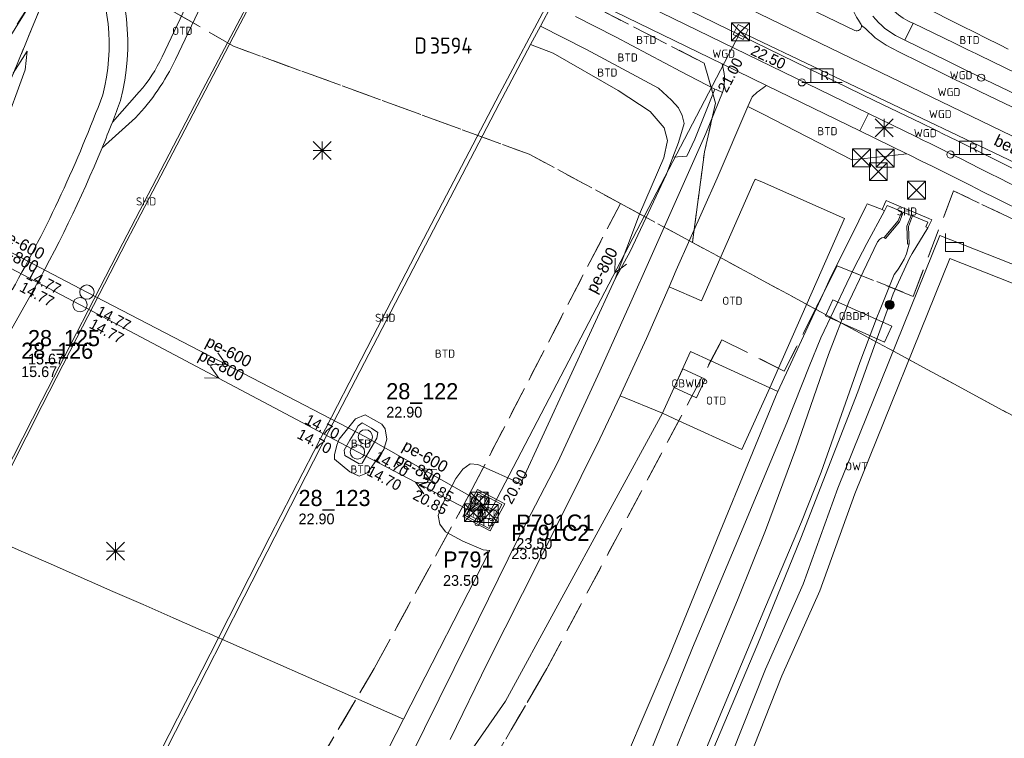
# Model space of a CAD drawing. Header units: metres. Extents: x 207644 to 210135, y 370459 to 373417.
# Tile 15 of 256: x 208008 to 208118, y 371885 to 371965. Entities that reach past the tile are written whole.
import ezdxf
from ezdxf.enums import TextEntityAlignment as Align

# ---------------------------------------------------------------- set-up
doc = ezdxf.new("R2010")
doc.units = ezdxf.units.M
doc.linetypes.add('HIDDEN2', pattern=[4.7625, 3.175, -1.5875])
for name, color, linetype in [('BTD', 7, 'Continuous'), ('combi_kolk', 7, 'Continuous'), ('CON_BxH600x600mm', 7, 'Continuous'), ('CON_BxH800x800mm', 7, 'Continuous'), ('DMM_BxH600x600mm', 7, 'Continuous'), ('DMM_BxH800x800mm', 7, 'Continuous'), ('INV_BxH600x600mm', 7, 'Continuous'), ('INV_BxH800x800mm', 7, 'Continuous'), ('KAD_Niet_vastgesteld_Perceel', 30, 'Continuous'), ('KAD_perceelnummer', 212, 'Continuous'), ('KAD_sectie', 212, 'Continuous'), ('KAD_Vastgesteld_Perceel', 212, 'Continuous'), ('NLV_interne_overstor', 7, 'Continuous'), ('NLV_knikpunt', 7, 'Continuous'), ('NLV_overstortput', 7, 'Continuous'), ('NLV_toegangskoker', 7, 'Continuous'), ('NLV_zinkerput', 7, 'Continuous'), ('NNR_interne_overstor', 7, 'Continuous'), ('NNR_knikpunt', 7, 'Continuous'), ('NNR_overstortput', 7, 'Continuous'), ('NNR_toegangskoker', 7, 'Continuous'), ('NNR_zinkerput', 7, 'Continuous'), ('NOD_inspectieput', 7, 'Continuous'), ('NOD_interne_overstor', 7, 'Continuous'), ('NOD_knikpunt', 7, 'Continuous'), ('NOD_overstortput', 7, 'Continuous'), ('NOD_toegangskoker', 7, 'Continuous'), ('NOD_zinkerput', 7, 'Continuous'), ('OBDP1', 7, 'Continuous'), ('OBWUP', 7, 'Continuous'), ('OTD', 7, 'Continuous'), ('OWT', 7, 'Continuous'), ('PIJL', 7, 'Continuous'), ('SHD', 7, 'Continuous'), ('WGD', 7, 'Continuous')]:
    doc.layers.add(name, color=color, linetype=linetype)
for name, color, linetype, lineweight in [('GBOR', 7, 'Continuous', 25), ('GIMGMV', 7, 'Continuous', 25), ('GKL', 52, 'Continuous', 25), ('GMV', 7, 'Continuous', 25), ('GOBDP1', 7, 'Continuous', 25), ('Q14_zitbank-NGDW', 3, 'Continuous', 0), ('Q21_lantaarnpaal', 1, 'Continuous', 0), ('Q26_boom', 72, 'Continuous', 0), ('Q28_rioolput', 153, 'Continuous', 0), ('Q89_trottoirkolk_rechts', 153, 'Continuous', 0)]:
    doc.layers.add(name, color=color, linetype=linetype, lineweight=lineweight)
doc.styles.add('ISO', font='isocpeur.ttf', dxfattribs={"height": 1})
doc.styles.add('ISOCP', font='ISOCP.shx', dxfattribs={"height": 1.8})

# ---------------------------------------------------------------- blocks, each defined once
blk = doc.blocks.new('ACMAP_ANN_TEMPLATE_Vastgesteld_Perceelnummer')
at = {"layer": 'KAD_perceelnummer', "style": 'ISOCP'}
blk.add_attdef('Perceelnummer', text='', height=1.8, dxfattribs=at).set_placement((0, 0), align=Align.MIDDLE)
at = {"layer": 'KAD_sectie', "style": 'ISOCP'}
blk.add_attdef('sectie', text='', height=1.8, dxfattribs=at).set_placement((-2.7, 0), align=Align.MIDDLE_RIGHT)
blk = doc.blocks.new('Q28')
at = {"linetype": 'Continuous'}
for p, q in [((-1, -1), (1, 1)), ((-1, 1), (1, -1))]:
    blk.add_line(p, q, dxfattribs=at)
blk.add_lwpolyline([(1, 1), (1, -1), (-1, -1), (-1, 1)], close=True)
blk = doc.blocks.new('Q26')
blk.add_hatch(color=256).paths.add_polyline_path([(-0.45, -0.01, 1), (0.55, -0.01, 1)])
blk.add_circle((0.05, -0.01), 0.5)
blk = doc.blocks.new('Q89')
for p, q in [((1, 0), (0, 0)), ((3.5, 0), (4.5, 0))]:
    blk.add_line(p, q)
blk.add_lwpolyline([(1, 0), (3.5, 0), (3.5, 1.5), (1, 1.5), (1, 0)])
blk.add_text('R', height=1).set_placement((2.07, 0.25))
blk = doc.blocks.new('Q21')
for p, q in [((-1, 1), (0, 0)), ((-1, 0), (0, 0)), ((-1, -1), (0, 0)), ((0, 1), (0, 0)), ((0, 0), (1, 1)), ((0, 0), (1, 0)), ((0, 0), (0, -1)), ((0, 0), (1, -1))]:
    blk.add_line(p, q)
blk = doc.blocks.new('Q14')
blk.add_lwpolyline([(-0.983, 0.985), (-0.983, -1.014), (1.016, -1.014), (1.016, -0.015), (-0.983, -0.015)])

msp = doc.modelspace()

# ---------------------------------------------------------------- linework, layer by layer
at = {"layer": 'combi_kolk', "color": 253, "lineweight": 13}
for centre in [(208095.48, 371958.11), (208115.49, 371958.64), (208112.06, 371950.06)]:
    msp.add_circle(centre, 0.4, dxfattribs=at)
at = {"layer": 'CON_BxH600x600mm', "color": 253, "linetype": 'Continuous', "lineweight": 13}
for points in [[(208015.69, 371934.7), (208000.605, 371942.589)], [(208046.772, 371918.534), (208015.69, 371934.7)], [(208059.468, 371911.357), (208046.772, 371918.534)]]:
    msp.add_lwpolyline(points, dxfattribs=at)
at = {"layer": 'CON_BxH800x800mm', "color": 253, "linetype": 'Continuous', "lineweight": 13}
for points in [[(208088.645, 371963.743), (208060.573, 371909.983)], [(208150.847, 371934.044), (208088.645, 371963.743)], [(208014.931, 371933.291), (208000.001, 371941.133)], [(208045.887, 371916.853), (208014.931, 371933.291)], [(208058.818, 371910.072), (208045.887, 371916.853)]]:
    msp.add_lwpolyline(points, dxfattribs=at)
at = {"layer": 'GBOR', "color": 253, "linetype": 'Continuous', "lineweight": 13}
msp.add_lwpolyline([(208073.913, 371973.972), (208148.155, 371938)], dxfattribs=at)
at = {"layer": 'GIMGMV', "color": 253, "linetype": 'Continuous', "lineweight": 13}
for points in [[(208082.182, 371926.124), (208081.226, 371924.032)], [(208084.683, 371924.981), (208082.182, 371926.124)], [(208083.727, 371922.889), (208084.683, 371924.981)], [(208081.226, 371924.032), (208083.727, 371922.889)]]:
    msp.add_lwpolyline(points, dxfattribs=at)
at = {"layer": 'GKL', "color": 253, "linetype": 'Continuous', "lineweight": 13}
for points in [[(208066.299, 371964.393), (208071.428, 371961.785)], [(208071.428, 371961.785), (208079.463, 371957.449)], [(208079.463, 371957.449), (208080.927, 371956.139)], [(208080.927, 371956.139), (208081.701, 371955.271)], [(208081.701, 371955.271), (208082.104, 371954.399)], [(208082.104, 371954.399), (208082.338, 371953.518)], [(208082.338, 371953.518), (208081.706, 371951.391)], [(208081.706, 371951.391), (208081.085, 371949.757)], [(208081.085, 371949.757), (208080.367, 371947.867)], [(208076.318, 371939.216), (208080.367, 371947.867)], [(208074.632, 371936.17), (208076.318, 371939.216)], [(208045.599, 371919.063), (208045.982, 371919.759)], [(208045.982, 371919.759), (208046.41, 371920.086)], [(208046.41, 371920.086), (208047.464, 371919.487)], [(208045.032, 371918.179), (208045.599, 371919.063)], [(208047.464, 371919.487), (208048.165, 371919.02)], [(208048.165, 371919.02), (208048.049, 371918.372)], [(208044.403, 371917.056), (208045.032, 371918.179)], [(208048.049, 371918.372), (208046.423, 371915.608)], [(208044.495, 371916.463), (208044.403, 371917.056)], [(208044.495, 371916.463), (208045.193, 371916.038)], [(208046.064, 371915.538), (208045.193, 371916.038)], [(208046.423, 371915.608), (208046.064, 371915.538)]]:
    msp.add_lwpolyline(points, dxfattribs=at)
at = {"layer": 'GMV', "color": 253, "linetype": 'Continuous', "lineweight": 13}
for points in [[(208024.076, 371960.953), (208033.04, 371979.937), (208034.403, 371982.639)], [(208035.912, 371982.211), (208035.585, 371981.764), (208025.577, 371960.667)], [(208003.516, 371907.904), (208010.71, 371922.028), (208014.581, 371929.585), (208020.167, 371940.431), (208021.709, 371943.392), (208032.472, 371964.031), (208035.96, 371970.665), (208041.339, 371980.808)], [(208028.642, 371957.322), (208037.666, 371974.491)], [(207997.694, 371948.079), (208013.209, 371973.033)], [(208072.417, 371971.295), (208103.631, 371956.069)], [(208102.927, 371954.625), (208071.633, 371969.89)], [(208086.576, 371960.198), (208070.58, 371968.004)], [(208094.216, 371967.395), (208101.387, 371963.9)], [(208030.38, 371896.1), (208036.121, 371907.388), (208041.001, 371916.905), (208047.607, 371929.694), (208052.859, 371939.82), (208061.749, 371956.829), (208067.113, 371966.954)], [(208067.598, 371966.846), (208066.299, 371964.393)], [(208108.961, 371966.624), (208113.307, 371964.442)], [(208074.666, 371963.216), (208070.23, 371965.483)], [(208065.214, 371962.346), (208066.299, 371964.393)], [(208102.122, 371964.481), (208102.567, 371964.117)], [(208102.567, 371964.117), (208103.658, 371963.086)], [(208107.887, 371964.728), (208106.955, 371962.84)], [(208112.502, 371962.486), (208107.887, 371964.728)], [(208113.307, 371964.442), (208114.803, 371963.691)], [(208114.803, 371963.691), (208115.982, 371963.099)], [(208081.958, 371959.345), (208074.666, 371963.216)], [(208103.658, 371963.086), (208104.884, 371962.265)], [(208106.955, 371962.84), (208106.361, 371963.133)], [(208106.955, 371962.84), (208111.688, 371960.507)], [(208115.982, 371963.099), (208117.578, 371962.297)], [(208009.013, 371961.588), (208007.48, 371959.133)], [(208008.816, 371959.519), (208009.013, 371961.588)], [(208065.214, 371962.346), (208061.703, 371955.705), (208052.086, 371937.288), (208042.706, 371919.162), (208033.237, 371900.659), (208030.818, 371895.904)], [(208074.632, 371936.17), (208077.375, 371943.416), (208080.081, 371949.673), (208080.495, 371951.627), (208080.096, 371953.031), (208078.552, 371954.868), (208074.972, 371957.216), (208067.723, 371961.376), (208065.214, 371962.346)], [(208104.884, 371962.265), (208106.308, 371961.528)], [(208106.308, 371961.528), (208111.13, 371959.151)], [(208114.01, 371961.752), (208112.502, 371962.486)], [(208114.961, 371961.29), (208114.01, 371961.752)], [(208117.578, 371962.297), (208118.508, 371961.83)], [(208111.688, 371960.507), (208112.517, 371960.098)], [(208115.192, 371961.178), (208114.961, 371961.29)], [(208116.801, 371960.396), (208115.192, 371961.178)], [(208130.029, 371953.968), (208116.801, 371960.396)], [(208006.311, 371952.683), (208008.816, 371959.519)], [(208085.779, 371957.364), (208081.958, 371959.345)], [(208086.576, 371960.198), (208091.538, 371957.777)], [(208112.517, 371960.098), (208113.197, 371959.763)], [(208113.197, 371959.763), (208114.372, 371959.184)], [(208111.13, 371959.151), (208112.642, 371958.406)], [(208112.642, 371958.406), (208113.725, 371957.872)], [(208114.372, 371959.184), (208114.622, 371959.061)], [(208114.622, 371959.061), (208115.988, 371958.407)], [(208115.988, 371958.407), (208150.057, 371942.088)], [(208019.719, 371940.15), (208028.642, 371957.322)], [(208085.779, 371957.364), (208083.518, 371951.756)], [(208085.779, 371957.364), (208085.928, 371957.299)], [(208085.928, 371957.299), (208086.611, 371957)], [(208086.611, 371957), (208086.698, 371957.217)], [(208101.958, 371952.693), (208091.538, 371957.777)], [(208113.725, 371957.872), (208113.815, 371957.829)], [(208113.815, 371957.829), (208115.356, 371957.087)], [(208115.356, 371957.087), (208115.433, 371957.05)], [(208018.536, 371953.679), (208021.542, 371957.065)], [(208084.773, 371952.397), (208086.611, 371957)], [(208089.456, 371955.432), (208089.918, 371956.514)], [(208103.631, 371956.069), (208108.821, 371953.542)], [(208115.433, 371957.05), (208149.44, 371940.762)], [(208086.03, 371947.401), (208089.456, 371955.432)], [(208091.158, 371954.555), (208089.456, 371955.432)], [(208021.13, 371954.161), (208017.389, 371950.81)], [(208101.063, 371949.452), (208091.158, 371954.555)], [(208101.958, 371952.693), (208102.927, 371954.625)], [(208108.209, 371952.053), (208102.927, 371954.625)], [(208107.201, 371950.135), (208101.958, 371952.693)], [(208108.821, 371953.542), (208110.349, 371952.798)], [(208110.349, 371952.798), (208111.513, 371952.231)], [(208078.505, 371938.322), (208084.773, 371952.397)], [(208083.518, 371951.756), (208082.627, 371949.885)], [(208109.072, 371951.633), (208108.209, 371952.053)], [(208109.74, 371951.308), (208109.072, 371951.633)], [(208111.513, 371952.231), (208111.704, 371952.138)], [(208111.704, 371952.138), (208113.133, 371951.425)], [(208110.901, 371950.742), (208109.74, 371951.308)], [(208110.994, 371950.697), (208110.901, 371950.742)], [(208113.133, 371951.425), (208123.352, 371946.332)], [(208081.085, 371949.757), (208082.627, 371949.885)], [(208104.585, 371949.844), (208101.063, 371949.452)], [(208107.201, 371950.135), (208104.585, 371949.844)], [(208107.383, 371950.046), (208107.201, 371950.135)], [(208108.917, 371949.297), (208107.383, 371950.046)], [(208110.006, 371948.766), (208108.917, 371949.297)], [(208081.454, 371937.132), (208086.03, 371947.401)], [(208090.268, 371947.312), (208090.027, 371946.764)], [(208091.079, 371946.955), (208090.268, 371947.312)], [(208090.027, 371946.764), (208084.283, 371933.71)], [(208100.248, 371942.921), (208091.079, 371946.955)], [(208101.829, 371942.654), (208102.623, 371944.255)], [(208102.623, 371944.255), (208102.776, 371944.563)], [(208102.776, 371944.563), (208103.35, 371944.342)], [(208103.35, 371944.342), (208104.431, 371943.925)], [(208104.69, 371944.525), (208104.431, 371943.925)], [(208104.717, 371943.78), (208104.431, 371943.925)], [(208104.879, 371944.915), (208104.69, 371944.525)], [(208104.996, 371944.378), (208104.717, 371943.78)], [(208105.213, 371944.775), (208104.879, 371944.915)], [(208106.631, 371943.697), (208104.996, 371944.378)], [(208106.796, 371944.109), (208105.213, 371944.775)], [(208107.97, 371943.615), (208106.796, 371944.109)], [(208092.887, 371926.191), (208100.248, 371942.921)], [(208102.717, 371940.109), (208104.717, 371943.78)], [(208106.213, 371942.638), (208106.631, 371943.697)], [(208106.801, 371943.625), (208106.377, 371942.54)], [(208107.674, 371943.263), (208106.801, 371943.625)], [(208107.196, 371942.06), (208107.674, 371943.263)], [(208107.832, 371943.196), (208107.367, 371942.031)], [(208109.533, 371942.489), (208107.832, 371943.196)], [(208109.651, 371942.909), (208107.97, 371943.615)], [(208109.983, 371942.769), (208109.651, 371942.909)], [(208098.533, 371936.007), (208101.829, 371942.654)], [(208104.662, 371940.806), (208106.213, 371942.638)], [(208106.377, 371942.54), (208104.806, 371940.684)], [(208107.273, 371940.063), (208107.196, 371942.06)], [(208107.367, 371942.031), (208107.442, 371940.07)], [(208107.796, 371938.989), (208109.535, 371941.876)], [(208109.31, 371941.973), (208109.533, 371942.489)], [(208109.535, 371941.876), (208109.31, 371941.973)], [(208109.535, 371941.876), (208109.794, 371942.379)], [(208109.794, 371942.379), (208109.983, 371942.769)], [(208110.883, 371941.02), (208099.494, 371912.792)], [(208104.151, 371940.567), (208104.185, 371940.61)], [(208104.185, 371940.61), (208104.405, 371940.765)], [(208104.405, 371940.765), (208104.662, 371940.806)], [(208104.806, 371940.684), (208104.662, 371940.806)], [(208130.593, 371933.254), (208110.883, 371941.02)], [(208010.674, 371922.6), (208019.719, 371940.15)], [(208100.74, 371933.595), (208103.935, 371940.293)], [(208101.282, 371937.332), (208102.717, 371940.109)], [(208103.935, 371940.293), (208104.151, 371940.567)], [(208107.442, 371940.07), (208107.17, 371938.97)], [(208107.442, 371940.07), (208107.273, 371940.063)], [(208101.392, 371912.159), (208111.994, 371938.436)], [(208105.659, 371934.514), (208107.498, 371938.495)], [(208107.17, 371938.97), (208106.891, 371938.372)], [(208107.498, 371938.495), (208107.796, 371938.989)], [(208111.994, 371938.436), (208148.283, 371924.137)], [(208076.408, 371933.582), (208078.505, 371938.322)], [(208100.507, 371935.707), (208101.282, 371937.332)], [(208106.286, 371937.367), (208106.135, 371937.152)], [(208106.622, 371937.91), (208106.286, 371937.367)], [(208106.891, 371938.372), (208106.622, 371937.91)], [(208080.985, 371935.976), (208081.454, 371937.132)], [(208105.783, 371936.651), (208104.283, 371932.956)], [(208106.135, 371937.152), (208105.783, 371936.651)], [(208064.08, 371913.266), (208074.632, 371936.17)], [(208078.125, 371929.516), (208080.683, 371935.294)], [(208080.683, 371935.294), (208080.985, 371935.976)], [(208084.283, 371933.71), (208080.683, 371935.294)], [(208097.593, 371929.598), (208100.507, 371935.707)], [(208097.807, 371934.436), (208098.533, 371936.007)], [(208009.321, 371934.214), (208000.828, 371919.183)], [(208092.797, 371923.599), (208097.807, 371934.436)], [(208101.72, 371923.566), (208105.659, 371934.514)], [(208072.948, 371925.865), (208076.408, 371933.582)], [(208098.446, 371927.725), (208100.74, 371933.595)], [(208104.283, 371932.956), (208103.917, 371932.054)], [(208103.917, 371932.054), (208101.936, 371926.832)], [(208075.555, 371923.856), (208078.125, 371929.516)], [(208096.298, 371926.375), (208097.593, 371929.598)], [(208080.822, 371923.148), (208083.061, 371928.048)], [(208083.061, 371928.048), (208085.316, 371927.017)], [(208094.81, 371917.205), (208098.446, 371927.725)], [(208085.316, 371927.017), (208091.922, 371923.999)], [(208093.785, 371920.117), (208096.298, 371926.375)], [(208101.936, 371926.832), (208097.631, 371914.597)], [(208068.242, 371915.693), (208072.948, 371925.865)], [(208091.922, 371923.999), (208092.887, 371926.191)], [(208075.207, 371923.116), (208072.953, 371918.313)], [(208075.207, 371923.116), (208075.555, 371923.856)], [(208075.207, 371923.116), (208079.917, 371921.168)], [(208080.075, 371921.513), (208080.822, 371923.148)], [(208091.922, 371923.999), (208088.778, 371917.119)], [(208091.922, 371923.999), (208092.797, 371923.599)], [(208092.797, 371923.599), (208092.525, 371923.011)], [(208095.354, 371907.223), (208101.72, 371923.566)], [(208003.243, 371908.025), (208010.674, 371922.6)], [(208092.525, 371923.011), (208086.375, 371907.95)], [(208035.042, 371837.711), (208054.282, 371877.345), (208062.418, 371889.016), (208079.917, 371921.168)], [(208043.589, 371917.593), (208043.318, 371916.541), (208043.312, 371916.051), (208045.053, 371914.621), (208046.082, 371914.155), (208047.023, 371914.528), (208048.827, 371917.134), (208049.169, 371918.258), (208048.985, 371919.445), (208048.593, 371919.963), (208046.74, 371920.99), (208045.685, 371920.544), (208044.776, 371919.439), (208043.845, 371918.282), (208043.589, 371917.593)], [(208079.917, 371921.168), (208080.075, 371921.513)], [(208079.917, 371921.168), (208081.754, 371920.329)], [(208088.778, 371917.119), (208081.754, 371920.329)], [(208088.631, 371907.709), (208093.785, 371920.117)], [(208072.953, 371918.313), (208068.764, 371909.907)], [(208091.409, 371908.061), (208094.81, 371917.205)], [(208058.455, 371915.535), (208057.662, 371914.934)], [(208059.313, 371915.431), (208058.455, 371915.535)], [(208060.263, 371915.02), (208059.313, 371915.431)], [(208063.793, 371907.112), (208068.242, 371915.693)], [(208057.662, 371914.934), (208056.852, 371913.869)], [(208063.394, 371913.625), (208060.263, 371915.02)], [(208097.631, 371914.597), (208095.444, 371909.048)], [(208056.852, 371913.869), (208055.354, 371910.926)], [(208064.08, 371913.266), (208063.394, 371913.625)], [(208059.277, 371912.652), (208057.648, 371909.643)], [(208058.86, 371911.214), (208059.362, 371912.142)], [(208062.336, 371911.042), (208059.277, 371912.652)], [(208059.362, 371912.142), (208060.335, 371911.629)], [(208099.494, 371912.792), (208095.612, 371902.093)], [(208097.469, 371901.346), (208101.392, 371912.159)], [(208059.833, 371910.702), (208058.86, 371911.214)], [(208060.335, 371911.629), (208059.833, 371910.702)], [(208061.183, 371908.939), (208062.336, 371911.042)], [(208055.354, 371910.926), (208054.888, 371909.753)], [(208058.603, 371910.74), (208058.147, 371909.897)], [(208058.147, 371909.897), (208059.12, 371909.385)], [(208059.577, 371910.228), (208058.603, 371910.74)], [(208059.12, 371909.385), (208059.577, 371910.228)], [(208060.401, 371910.739), (208059.84, 371909.702)], [(208061.425, 371910.2), (208060.401, 371910.739)], [(208060.863, 371909.163), (208061.425, 371910.2)], [(208068.764, 371909.907), (208064.314, 371901.039)], [(208054.888, 371909.753), (208055.068, 371908.793)], [(208055.068, 371908.793), (208055.723, 371907.935)], [(208057.648, 371909.643), (208060.682, 371908.024)], [(208059.84, 371909.702), (208060.863, 371909.163)], [(208060.682, 371908.024), (208061.183, 371908.939)], [(208095.444, 371909.048), (208091.408, 371899.541)], [(208030.38, 371896.1), (208029.323, 371896.564), (208028.784, 371896.802), (208025.327, 371898.32), (208021.963, 371899.799), (208018.596, 371901.278), (208017.323, 371901.837), (208016.592, 371902.159), (208015.37, 371902.696), (208011.968, 371904.191), (208008.629, 371905.658), (208005.065, 371907.224), (208004.526, 371907.461), (208003.516, 371907.904)], [(208055.723, 371907.935), (208057.628, 371906.886)], [(208086.375, 371907.95), (208080.622, 371893.898)], [(208083.272, 371894.983), (208088.631, 371907.709)], [(208088.355, 371900.47), (208091.409, 371908.061)], [(208057.628, 371906.886), (208059.917, 371905.916)], [(208058.329, 371895.994), (208063.793, 371907.112)], [(208090.566, 371895.43), (208095.354, 371907.223)], [(208051.03, 371887.021), (208060.651, 371905.834)], [(208059.917, 371905.916), (208060.651, 371905.834)], [(208064.314, 371901.039), (208060.429, 371893.383)], [(208095.612, 371902.093), (208091.414, 371892.61)], [(208093.258, 371891.835), (208097.469, 371901.346)], [(208082.766, 371886.992), (208088.355, 371900.47)], [(208091.408, 371899.541), (208085.401, 371885.15)], [(208030.38, 371896.1), (208024.879, 371885.286), (208013.793, 371863.225), (208002.771, 371841.011), (207991.686, 371818.389), (207980.838, 371795.909), (207970, 371773.368), (207959.363, 371751.199), (207950.017, 371731.701), (207939.042, 371708.795), (207935.336, 371701.097), (207933.968, 371698.256)], [(208030.818, 371895.904), (208025.585, 371885.622), (208020.249, 371875.152), (208015.868, 371866.387), (208011.466, 371857.306), (208006.772, 371848.029), (208001.98, 371838.294), (207998.03, 371830.209), (207992.264, 371818.424), (207988.612, 371810.947)], [(208030.38, 371896.1), (208030.774, 371895.927), (208030.818, 371895.904)], [(208030.818, 371895.904), (208046.025, 371889.221), (208051.03, 371887.021)], [(208053.386, 371885.985), (208058.329, 371895.994)], [(208077.788, 371881.363), (208083.272, 371894.983)], [(208083.502, 371878.711), (208090.566, 371895.43)], [(208060.429, 371893.383), (208056.22, 371884.74)], [(208080.622, 371893.898), (208073.381, 371876.921)], [(208091.414, 371892.61), (208087.649, 371883.15)], [(208089.512, 371882.421), (208093.258, 371891.835)], [(208051.03, 371887.021), (208014.578, 371815.748)], [(208079.071, 371877.959), (208082.766, 371886.992)], [(208051.181, 371881.508), (208053.386, 371885.985)], [(208085.401, 371885.15), (208080.452, 371873.202)]]:
    msp.add_lwpolyline(points, dxfattribs=at)
for points in [[(208017.459, 371973.941, -0.1847809), (208019.445, 371956.082)], [(208015.851, 371972.28, -0.1795356), (208017.463, 371956.729)], [(208107.887, 371964.728, -0.1989469), (208104.371, 371968.073)], [(208100.544, 371967.692, 0.0623413), (208102.033, 371964.691)], [(208103.415, 371965.497, 0.1148601), (208106.361, 371963.133)], [(208102.122, 371964.481, -0.6049381), (208101.387, 371963.9)], [(208102.033, 371964.691, -0.1099557), (208102.122, 371964.481)], [(208025.577, 371960.667, -0.0784512), (208021.13, 371954.161)], [(208021.542, 371957.065, 0.0741089), (208024.076, 371960.953)], [(208086.576, 371960.198, -0.128806), (208086.698, 371957.217)], [(208091.538, 371957.777, 0.0266857), (208089.918, 371956.514)], [(208017.463, 371956.729, -0.039472), (208007.343, 371934.935)], [(208019.445, 371956.082, -0.0046931), (208018.536, 371953.679)], [(208018.536, 371953.679, -0.0053488), (208017.389, 371950.81)], [(208017.389, 371950.81, -0.0308447), (208009.321, 371934.214)], [(208146.179, 371933.752, -0.0101583), (208110.994, 371950.697)], [(208155.966, 371926.964, -0.0132254), (208110.006, 371948.766)]]:
    msp.add_lwpolyline(points, format="xyb", dxfattribs=at)
at = {"layer": 'GOBDP1', "color": 253, "linetype": 'Continuous', "lineweight": 13}
for points in [[(208098.128, 371932.051), (208098.936, 371933.851)], [(208098.936, 371933.851), (208105.514, 371930.902)], [(208104.706, 371929.102), (208098.128, 371932.051)], [(208105.514, 371930.902), (208104.706, 371929.102)]]:
    msp.add_lwpolyline(points, dxfattribs=at)
at = {"layer": 'KAD_Niet_vastgesteld_Perceel', "color": 253, "linetype": 'HIDDEN2', "lineweight": 13}
msp.add_lwpolyline([(208185.267, 371885.009), (208096.992, 371932.807), (208099.411, 371937.642), (208107.896, 371934.223), (208112.412, 371945.989), (208152.875, 371926.837)], dxfattribs=at)
at = {"layer": 'KAD_Vastgesteld_Perceel', "color": 253, "linetype": 'HIDDEN2', "lineweight": 13}
for points in [[(208152.875, 371926.837), (208112.412, 371945.989), (208107.896, 371934.223), (208099.411, 371937.642), (208099.411, 371937.642), (208096.992, 371932.807), (208083.263, 371940.241), (208084.607, 371950.343), (208085.847, 371955.784), (208084.594, 371960.241), (208068.229, 371968.674), (208075.129, 371981.703), (208076.208, 371983.74), (208082.124, 371980.638), (208087.02, 371980.153), (208102.069, 372000.849), (208112.291, 372019.435), (208159.421, 372102.667)], [(207926.961, 371773.163), (207944.677, 371813.221), (207956.487, 371839.926), (207968.326, 371866.695), (207978.198, 371890.152), (207996.552, 371932.524), (208013.209, 371973.033), (208032.071, 371962.139), (208065.045, 371950.106), (208075.228, 371944.592), (208058.665, 371912.656), (208047.765, 371892.688), (208031.968, 371865.88), (208018.233, 371842.567), (208009.139, 371825.382), (208000.021, 371801.73), (207987.824, 371806.131), (207987.824, 371806.131), (207987.483, 371806.254), (207978.563, 371782.862)], [(207999.36, 371775.214), (208008.189, 371798.783), (208008.189, 371798.783), (208000.021, 371801.73), (208009.139, 371825.382), (208018.233, 371842.567), (208031.968, 371865.88), (208047.765, 371892.688), (208058.665, 371912.656), (208075.228, 371944.592), (208083.263, 371940.241), (208096.992, 371932.807), (208093.522, 371925.872), (208086.567, 371929.365), (208067.02, 371892.666), (208031.289, 371831.261), (208016.749, 371803.305), (208005.477, 371771.307)], [(207849.45, 371490.268), (207935.222, 371670.481), (207941.447, 371677.901), (207947.113, 371682.478), (207950.035, 371684.837), (207957.096, 371693.245), (207981.829, 371740.286), (207983.534, 371742.589), (207989.203, 371745.715), (207993.673, 371748.278), (207995.701, 371750.67), (208000.717, 371760.557), (208005.477, 371771.307), (208016.749, 371803.305), (208031.289, 371831.261), (208067.02, 371892.666), (208086.567, 371929.365), (208093.522, 371925.872), (208096.992, 371932.807), (208096.992, 371932.807), (208185.267, 371885.009)]]:
    msp.add_lwpolyline(points, dxfattribs=at)
for points in [[(208065.045, 371950.106), (208032.071, 371962.139), (208013.209, 371973.033), (208019.64, 371984.209), (208039.563, 371978.043), (208041.316, 371981.345), (208067.568, 371967.426), (208068.229, 371968.674), (208084.594, 371960.241), (208085.847, 371955.784), (208084.607, 371950.343), (208083.263, 371940.241), (208075.228, 371944.592), (208065.045, 371950.106)], [(208009.722, 371967.476), (208005.39, 371960.57), (207956.65, 371881.538), (207845.987, 371699.643), (207794.044, 371617.783), (207792.845, 371615.893), (207773.131, 371584.95), (207746.677, 371546.348), (207737.006, 371533.51), (207703.08, 371481.528), (207701.801, 371482.262), (207692.452, 371468.103), (207655.61, 371473.929), (207671.991, 371500.73), (207676.799, 371508.43), (207710.999, 371565.357), (207742.297, 371615.197), (207752.88, 371608.71), (207786.699, 371661.231), (207820.897, 371715.341), (207932.007, 371895.54), (207984.34, 371980.692), (208009.722, 371967.476)], [(207759.514, 371454.076), (207751.432, 371455.871), (207821.391, 371601.605), (207794.044, 371617.783), (207845.987, 371699.643), (207956.65, 371881.538), (208005.39, 371960.57), (208009.722, 371967.476), (208013.209, 371973.033), (207996.552, 371932.524), (207978.198, 371890.152), (207968.326, 371866.695), (207956.487, 371839.926), (207944.677, 371813.221), (207926.961, 371773.163), (207912.462, 371740.38), (207901.497, 371715.585), (207876.736, 371699.355), (207859.667, 371663.05), (207842.366, 371626.963), (207816.579, 371573.058), (207790.507, 371518.943), (207759.514, 371454.076)]]:
    msp.add_lwpolyline(points, close=True, dxfattribs=at)
at = {"layer": 'NOD_inspectieput', "color": 253, "linetype": 'Continuous', "lineweight": 13}
msp.add_lwpolyline([(208087.816, 371963.443), (208088.942, 371962.902), (208089.483, 371964.029), (208088.356, 371964.57), (208087.816, 371963.443)], dxfattribs=at)
at = {"layer": 'NOD_interne_overstor', "color": 253, "linetype": 'Continuous', "lineweight": 13}
msp.add_lwpolyline([(208057.949, 371909.701), (208058.601, 371910.94), (208059.663, 371910.381), (208059.011, 371909.142), (208057.949, 371909.701)], dxfattribs=at)
at = {"layer": 'NOD_knikpunt', "color": 253, "lineweight": 13}
for centre in [(208015.69, 371934.7), (208014.93, 371933.29)]:
    msp.add_circle(centre, 0.8, dxfattribs=at)
at = {"layer": 'NOD_overstortput', "color": 253, "linetype": 'Continuous', "lineweight": 13}
msp.add_lwpolyline([(208060.402, 371911.801), (208059.34, 371912.359), (208058.688, 371911.12), (208059.75, 371910.562), (208060.402, 371911.801)], dxfattribs=at)
at = {"layer": 'NOD_toegangskoker', "color": 253, "lineweight": 13}
for centre in [(208046.77, 371918.53), (208045.89, 371916.85)]:
    msp.add_circle(centre, 0.8, dxfattribs=at)
at = {"layer": 'NOD_zinkerput', "color": 253, "linetype": 'Continuous', "lineweight": 13}
msp.add_lwpolyline([(208061.99, 371910.963), (208060.593, 371908.308), (208059.177, 371909.053), (208060.574, 371911.708), (208061.99, 371910.963)], dxfattribs=at)
at = {"layer": 'PIJL', "color": 253, "lineweight": 13}
for points in [[(208074.64, 371938.47), (208074.61, 371936.86), (208075.91, 371937.81)], [(208030.29, 371927.92), (208031.23, 371926.62), (208029.62, 371926.64)], [(208029.47, 371926.38), (208030.41, 371925.07), (208028.8, 371925.11)], [(208054.73, 371914.86), (208053.12, 371914.95), (208054.02, 371913.61)], [(208053.96, 371913.43), (208052.35, 371913.46), (208053.29, 371912.16)]]:
    msp.add_lwpolyline(points, dxfattribs=at)

# ---------------------------------------------------------------- block references
at = {"layer": 'KAD_Vastgesteld_Perceel', "color": 253, "linetype": 'HIDDEN2', "lineweight": 13}
ref = msp.add_blockref('ACMAP_ANN_TEMPLATE_Vastgesteld_Perceelnummer', (208056.333, 371962.225), dxfattribs=at)
ref.add_attrib('Perceelnummer', '3594', dxfattribs={"layer": 'KAD_perceelnummer', "lineweight": 13, "height": 1.8, "style": 'ISOCP'}).set_placement((208056.333, 371962.225), align=Align.MIDDLE)
ref.add_attrib('sectie', 'D', dxfattribs={"layer": 'KAD_sectie', "lineweight": 13, "height": 1.8, "style": 'ISOCP'}).set_placement((208053.633, 371962.225), align=Align.MIDDLE_RIGHT)
at = {"layer": 'Q14_zitbank-NGDW', "color": 253}
msp.add_blockref('Q14', (208112.493, 371940.243), dxfattribs=at)
at = {"layer": 'Q21_lantaarnpaal', "color": 253}
for p in [(208104.669, 371953.045), (208041.948, 371950.508), (208018.898, 371905.772)]:
    msp.add_blockref('Q21', p, dxfattribs=at)
at = {"layer": 'Q26_boom', "color": 253}
msp.add_blockref('Q26', (208105.234, 371933.287), dxfattribs=at)
at = {"layer": 'Q28_rioolput', "color": 253}
for p in [(208088.645, 371963.743), (208102.138, 371949.675), (208104.79, 371949.642), (208104.018, 371948.147), (208108.264, 371946.091), (208059.468, 371911.357), (208058.818, 371910.072), (208060.573, 371909.983)]:
    msp.add_blockref('Q28', p, dxfattribs=at)
at = {"layer": 'Q89_trottoirkolk_rechts', "color": 253}
for p in [(208095.48, 371958.114), (208112.059, 371950.056)]:
    msp.add_blockref('Q89', p, dxfattribs=at)

# ---------------------------------------------------------------- texts
at = {"layer": 'BTD', "color": 253, "linetype": 'Continuous', "lineweight": 13, "style": 'ISO'}
for p in [(208078.122, 371962.853), (208114.188, 371962.833), (208076.039, 371960.892), (208073.776, 371959.21), (208098.329, 371952.663), (208055.657, 371927.824), (208046.284, 371917.786), (208046.241, 371914.896)]:
    msp.add_text('BTD', height=0.9, dxfattribs=at).set_placement(p, align=Align.MIDDLE_CENTER)
at = {"layer": 'DMM_BxH600x600mm', "color": 253, "lineweight": 13}
for rotation, p in [(332.39, (208005.74, 371940.78)), (332.52, (208028.83, 371928.75)), (330.52, (208050.79, 371917.15))]:
    msp.add_text('pe-600', height=1.3, rotation=rotation, dxfattribs=at).set_placement(p)
at = {"layer": 'DMM_BxH800x800mm', "color": 253, "lineweight": 13}
for s, rotation, p in [('bet-800', 334.48, (208116.8, 371951.17)), ('pe-800', 332.29, (208005.07, 371939.35)), ('pe-800', 62.43, (208072.48, 371934.45)), ('pe-800', 332.03, (208028.02, 371927.22)), ('pe-800', 332.33, (208049.96, 371915.6))]:
    msp.add_text(s, height=1.3, rotation=rotation, dxfattribs=at).set_placement(p)
at = {"layer": 'INV_BxH600x600mm', "color": 253, "lineweight": 13}
for s, rotation, p in [('14.77', 332.39, (208008.83, 371936.26)), ('14.77', 332.52, (208016.63, 371932.18)), ('14.70', 332.52, (208039.91, 371920.07)), ('14.70', 330.52, (208047.63, 371915.98)), ('20.85', 330.52, (208052.66, 371913.14))]:
    msp.add_text(s, height=1.2, rotation=rotation, dxfattribs=at).set_placement(p)
at = {"layer": 'INV_BxH800x800mm', "color": 253, "lineweight": 13}
for s, rotation, p in [('22.50', 334.48, (208089.67, 371961.26)), ('21.00', 62.43, (208087.09, 371956.88)), ('14.77', 332.29, (208008.07, 371934.86)), ('14.77', 332.03, (208015.85, 371930.76)), ('14.70', 332.03, (208039.04, 371918.45)), ('14.70', 332.33, (208046.82, 371914.33)), ('20.90', 62.43, (208063.09, 371910.92)), ('20.85', 332.33, (208051.96, 371911.64))]:
    msp.add_text(s, height=1.2, rotation=rotation, dxfattribs=at).set_placement(p)
at = {"layer": 'NLV_interne_overstor', "color": 253, "lineweight": 13}
msp.add_text('23.50', height=1.2, dxfattribs=at).set_placement((208063.06, 371904.88))
at = {"layer": 'NLV_knikpunt', "color": 253, "lineweight": 13}
for p in [(208009.12, 371926.62), (208008.36, 371925.21)]:
    msp.add_text('15.67', height=1.2, dxfattribs=at).set_placement(p)
at = {"layer": 'NLV_overstortput', "color": 253, "lineweight": 13}
msp.add_text('23.50', height=1.2, dxfattribs=at).set_placement((208063.62, 371906.02))
at = {"layer": 'NLV_toegangskoker', "color": 253, "lineweight": 13}
for p in [(208049.1, 371920.69), (208039.31, 371908.77)]:
    msp.add_text('22.90', height=1.2, dxfattribs=at).set_placement(p)
at = {"layer": 'NLV_zinkerput', "color": 253, "lineweight": 13}
msp.add_text('23.50', height=1.2, dxfattribs=at).set_placement((208055.44, 371901.9))
at = {"layer": 'NNR_interne_overstor', "color": 253, "lineweight": 13}
msp.add_text('P791C2', height=1.8, dxfattribs=at).set_placement((208063.06, 371906.92))
at = {"layer": 'NNR_knikpunt', "color": 253, "lineweight": 13}
for s, p in [('28_125', (208009.12, 371928.66)), ('28_126', (208008.36, 371927.25))]:
    msp.add_text(s, height=1.8, dxfattribs=at).set_placement(p)
at = {"layer": 'NNR_overstortput', "color": 253, "lineweight": 13}
msp.add_text('P791C1', height=1.8, dxfattribs=at).set_placement((208063.62, 371908.06))
at = {"layer": 'NNR_toegangskoker', "color": 253, "lineweight": 13}
for s, p in [('28_122', (208049.1, 371922.73)), ('28_123', (208039.31, 371910.81))]:
    msp.add_text(s, height=1.8, dxfattribs=at).set_placement(p)
at = {"layer": 'NNR_zinkerput', "color": 253, "lineweight": 13}
msp.add_text('P791', height=1.8, dxfattribs=at).set_placement((208055.44, 371903.94))
at = {"layer": 'OBDP1', "color": 253, "linetype": 'Continuous', "lineweight": 13, "style": 'ISO'}
msp.add_text('OBDP1', height=0.9, dxfattribs=at).set_placement((208101.351, 371932.014), align=Align.MIDDLE_CENTER)
at = {"layer": 'OBWUP', "color": 253, "linetype": 'Continuous', "lineweight": 13, "style": 'ISO'}
msp.add_text('OBWUP', height=0.9, dxfattribs=at).set_placement((208082.955, 371924.507), align=Align.MIDDLE_CENTER)
at = {"layer": 'OTD', "color": 253, "linetype": 'Continuous', "lineweight": 13, "style": 'ISO'}
for p in [(208026.346, 371963.866), (208087.728, 371933.727), (208085.92, 371922.583), (208059.598, 371911.422), (208058.862, 371910.063), (208060.633, 371909.951), (208059.992, 371909.007)]:
    msp.add_text('OTD', height=0.9, dxfattribs=at).set_placement(p, align=Align.MIDDLE_CENTER)
at = {"layer": 'OWT', "color": 253, "linetype": 'Continuous', "lineweight": 13, "style": 'ISO'}
msp.add_text('OWT', height=0.9, dxfattribs=at).set_placement((208101.558, 371915.239), align=Align.MIDDLE_CENTER)
at = {"layer": 'SHD', "color": 253, "linetype": 'Continuous', "lineweight": 13, "style": 'ISO'}
for p in [(208022.3, 371944.821), (208107.207, 371943.697), (208048.989, 371931.831)]:
    msp.add_text('SHD', height=0.9, dxfattribs=at).set_placement(p, align=Align.MIDDLE_CENTER)
at = {"layer": 'WGD', "color": 253, "linetype": 'Continuous', "lineweight": 13, "style": 'ISO'}
for p in [(208086.754, 371961.313), (208113.249, 371958.916), (208111.9, 371957.027), (208110.929, 371954.583), (208109.245, 371952.443)]:
    msp.add_text('WGD', height=0.9, dxfattribs=at).set_placement(p, align=Align.MIDDLE_CENTER)

doc.saveas('drawing.dxf')
